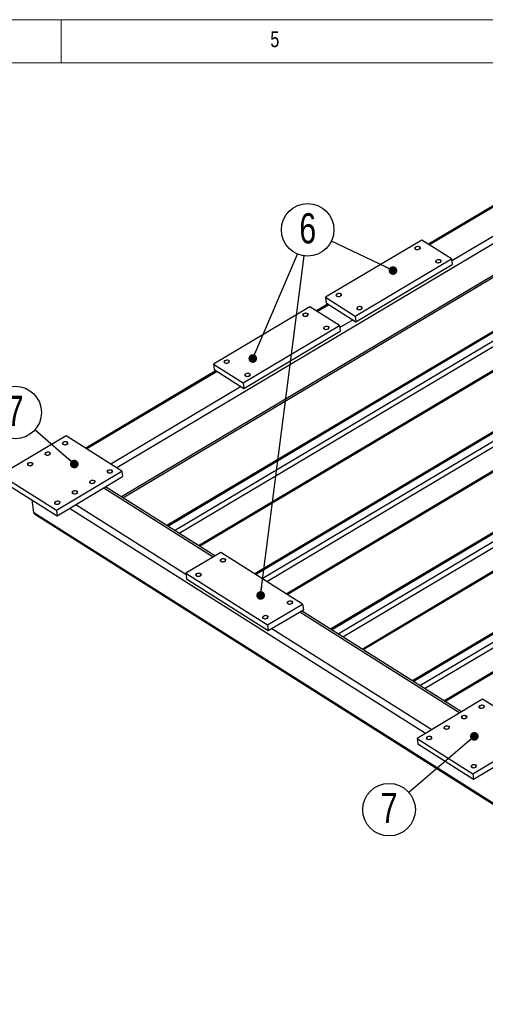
# Model space of a CAD drawing. Header units: millimetres. Extents: x 5 to 589, y 5 to 415.
# Tile 9 of 15: x 192 to 246, y 301 to 415. Entities that reach past the tile are written whole.
import ezdxf

# ---------------------------------------------------------------- set-up
doc = ezdxf.new("R2010")
doc.units = ezdxf.units.MM
doc.layers.add('NOTES', color=6, linetype='Continuous')
doc.layers.add('TRAIT-FINS', color=9, linetype='Continuous')
doc.layers.add('TRAIT-FORT', color=4, linetype='Continuous', lineweight=25)
doc.styles.add('SLDTEXTSTYLE0', font='TXT', dxfattribs={"width": 0.75})
doc.dimstyles.new('SLDDIMSTYLE0', dxfattribs={"dimtxt": 0.18, "dimasz": 1, "dimexe": 0, "dimexo": 0.0625, "dimgap": 0, "dimtad": 0, "dimtih": 1, "dimtoh": 1, "dimdec": 0, "dimrnd": 1e-09, "dimzin": 0, "dimdsep": 46, "dimtxsty": 'Standard', "dimblk1": 'DOT', "dimblk2": 'DOT', "dimsah": 1, "dimcen": 0.09, "dimadec": 0, "dimazin": 0, "dimtfac": 1, "dimtdec": 0, "dimtofl": 0, "dimtmove": 0, "dimatfit": 3, "dimldrblk": 'DOT', "dimfxl": 1, "dimfrac": 2, "dimtolj": 1, "dimtzin": 0, "dimarcsym": 0})

# ---------------------------------------------------------------- blocks, each defined once
blk = doc.blocks.new('SW_NOTE_19')
at = {"layer": 'NOTES', "color": 0}
blk.add_circle((-2.29, 2), 3.04, dxfattribs=at)
at = {"layer": 'NOTES', "color": 0, "insert": (-2.29, 3.93), "char_height": 3.5, "attachment_point": 2, "style": 'SLDTEXTSTYLE0'}
blk.add_mtext('7', dxfattribs=at)
blk = doc.blocks.new('_Dot')
at = {"color": 0, "linetype": 'ByBlock', "lineweight": -2}
blk.add_line((-0.5, 0), (-1, 0), dxfattribs=at)
at = {"color": 0, "linetype": 'ByBlock', "const_width": 0.5}
blk.add_lwpolyline([(-0.25, 0, 1), (0.25, 0, 1)], format="xyb", close=True, dxfattribs=at)
blk = doc.blocks.new('SW_NOTE_22')
at = {"layer": 'NOTES', "color": 0}
blk.add_circle((1.19, 2.8), 3.04, dxfattribs=at)
at = {"layer": 'NOTES', "color": 0, "insert": (1.2, 4.73), "char_height": 3.5, "attachment_point": 2, "style": 'SLDTEXTSTYLE0'}
blk.add_mtext('6', dxfattribs=at)
blk = doc.blocks.new('SW_NOTE_23')
at = {"layer": 'NOTES', "color": 0}
blk.add_circle((-2.3, -1.98), 3.04, dxfattribs=at)
at = {"layer": 'NOTES', "color": 0, "insert": (-2.3, -0.04), "char_height": 3.5, "attachment_point": 2, "style": 'SLDTEXTSTYLE0'}
blk.add_mtext('7', dxfattribs=at)

msp = doc.modelspace()

# ---------------------------------------------------------------- linework, layer by layer
at = {"lineweight": 18}
for p, q in [((589, 415), (5, 415)), ((197, 415), (197, 410)), ((584, 410), (10, 410))]:
    msp.add_line(p, q, dxfattribs=at)
at = {"layer": 'TRAIT-FINS', "lineweight": 18, "flags": 128}
for points in [[(237.92, 388.44), (237.85, 388.51), (237.84, 388.58), (237.87, 388.66), (237.96, 388.73), (238.07, 388.78), (238.2, 388.8), (238.32, 388.78), (238.42, 388.74), (238.49, 388.68), (238.5, 388.6), (238.47, 388.53), (238.38, 388.46), (238.27, 388.41), (238.14, 388.39), (238.02, 388.4), (237.92, 388.44)], [(240.32, 386.92), (240.26, 386.98), (240.24, 387.06), (240.28, 387.14), (240.36, 387.21), (240.47, 387.25), (240.6, 387.27), (240.73, 387.26), (240.83, 387.22), (240.89, 387.16), (240.91, 387.08), (240.87, 387), (240.79, 386.93), (240.68, 386.89), (240.55, 386.87), (240.42, 386.88), (240.32, 386.92)], [(228.82, 383.02), (228.76, 383.08), (228.74, 383.16), (228.78, 383.24), (228.86, 383.31), (228.97, 383.35), (229.1, 383.37), (229.22, 383.36), (229.32, 383.32), (229.39, 383.26), (229.4, 383.18), (229.37, 383.1), (229.29, 383.04), (229.17, 382.99), (229.05, 382.97), (228.92, 382.98), (228.82, 383.02)], [(231.22, 381.5), (231.16, 381.56), (231.15, 381.64), (231.18, 381.72), (231.26, 381.78), (231.38, 381.83), (231.5, 381.85), (231.63, 381.84), (231.73, 381.8), (231.79, 381.74), (231.81, 381.66), (231.77, 381.58), (231.69, 381.51), (231.58, 381.46), (231.45, 381.45), (231.33, 381.46), (231.22, 381.5)], [(224.98, 380.73), (224.92, 380.79), (224.9, 380.87), (224.94, 380.95), (225.02, 381.02), (225.13, 381.07), (225.26, 381.08), (225.38, 381.07), (225.48, 381.03), (225.55, 380.97), (225.56, 380.89), (225.53, 380.81), (225.45, 380.75), (225.33, 380.7), (225.2, 380.68), (225.08, 380.69), (224.98, 380.73)], [(227.38, 379.21), (227.32, 379.27), (227.31, 379.35), (227.34, 379.43), (227.42, 379.49), (227.53, 379.54), (227.66, 379.56), (227.79, 379.55), (227.89, 379.51), (227.95, 379.45), (227.97, 379.37), (227.93, 379.29), (227.85, 379.22), (227.74, 379.18), (227.61, 379.16), (227.48, 379.17), (227.38, 379.21)], [(215.88, 375.31), (215.82, 375.37), (215.8, 375.45), (215.84, 375.53), (215.92, 375.6), (216.03, 375.64), (216.16, 375.66), (216.28, 375.65), (216.39, 375.61), (216.45, 375.55), (216.46, 375.47), (216.43, 375.39), (216.35, 375.32), (216.23, 375.28), (216.11, 375.26), (215.98, 375.27), (215.88, 375.31)], [(218.29, 373.79), (218.22, 373.85), (218.21, 373.93), (218.24, 374), (218.32, 374.07), (218.44, 374.12), (218.57, 374.14), (218.69, 374.13), (218.79, 374.09), (218.85, 374.02), (218.87, 373.95), (218.83, 373.87), (218.75, 373.8), (218.64, 373.75), (218.51, 373.73), (218.39, 373.74), (218.29, 373.79)], [(197.22, 365.88), (197.16, 365.94), (197.14, 366.02), (197.18, 366.09), (197.26, 366.16), (197.37, 366.21), (197.5, 366.23), (197.62, 366.22), (197.73, 366.18), (197.79, 366.11), (197.8, 366.04), (197.77, 365.96), (197.69, 365.89), (197.57, 365.84), (197.45, 365.82), (197.32, 365.84), (197.22, 365.88)], [(195.2, 364.67), (195.13, 364.73), (195.12, 364.81), (195.16, 364.89), (195.24, 364.96), (195.35, 365.01), (195.48, 365.02), (195.6, 365.01), (195.7, 364.97), (195.77, 364.91), (195.78, 364.83), (195.75, 364.75), (195.67, 364.69), (195.55, 364.64), (195.42, 364.62), (195.3, 364.63), (195.2, 364.67)], [(193.18, 363.47), (193.11, 363.53), (193.1, 363.61), (193.13, 363.68), (193.21, 363.75), (193.33, 363.8), (193.46, 363.82), (193.58, 363.81), (193.68, 363.77), (193.74, 363.7), (193.76, 363.63), (193.72, 363.55), (193.64, 363.48), (193.53, 363.43), (193.4, 363.41), (193.28, 363.43), (193.18, 363.47)], [(202.37, 362.61), (202.31, 362.68), (202.3, 362.75), (202.33, 362.83), (202.41, 362.9), (202.52, 362.95), (202.65, 362.97), (202.78, 362.95), (202.88, 362.91), (202.94, 362.85), (202.96, 362.77), (202.92, 362.69), (202.84, 362.63), (202.73, 362.58), (202.6, 362.56), (202.48, 362.57), (202.37, 362.61)], [(200.35, 361.41), (200.29, 361.47), (200.27, 361.55), (200.31, 361.63), (200.39, 361.69), (200.5, 361.74), (200.63, 361.76), (200.76, 361.75), (200.86, 361.71), (200.92, 361.64), (200.94, 361.57), (200.9, 361.49), (200.82, 361.42), (200.71, 361.37), (200.58, 361.36), (200.45, 361.37), (200.35, 361.41)], [(198.33, 360.2), (198.27, 360.27), (198.25, 360.34), (198.29, 360.42), (198.37, 360.49), (198.48, 360.54), (198.61, 360.56), (198.73, 360.54), (198.84, 360.5), (198.9, 360.44), (198.91, 360.36), (198.88, 360.28), (198.8, 360.22), (198.68, 360.17), (198.56, 360.15), (198.43, 360.16), (198.33, 360.2)], [(196.31, 359), (196.25, 359.06), (196.23, 359.14), (196.27, 359.22), (196.35, 359.28), (196.46, 359.33), (196.59, 359.35), (196.71, 359.34), (196.81, 359.3), (196.88, 359.23), (196.89, 359.16), (196.86, 359.08), (196.78, 359.01), (196.66, 358.96), (196.53, 358.95), (196.41, 358.96), (196.31, 359)], [(215.45, 352.35), (215.38, 352.41), (215.37, 352.49), (215.4, 352.56), (215.48, 352.63), (215.6, 352.68), (215.73, 352.7), (215.85, 352.69), (215.95, 352.65), (216.01, 352.58), (216.03, 352.51), (215.99, 352.43), (215.91, 352.36), (215.8, 352.31), (215.67, 352.29), (215.55, 352.31), (215.45, 352.35)], [(212.62, 350.66), (212.55, 350.72), (212.54, 350.8), (212.57, 350.88), (212.65, 350.95), (212.77, 350.99), (212.9, 351.01), (213.02, 351), (213.12, 350.96), (213.18, 350.9), (213.2, 350.82), (213.16, 350.74), (213.08, 350.67), (212.97, 350.63), (212.84, 350.61), (212.72, 350.62), (212.62, 350.66)], [(223.18, 347.45), (223.11, 347.51), (223.1, 347.59), (223.13, 347.67), (223.22, 347.74), (223.33, 347.78), (223.46, 347.8), (223.58, 347.79), (223.68, 347.75), (223.75, 347.69), (223.76, 347.61), (223.73, 347.53), (223.64, 347.46), (223.53, 347.42), (223.4, 347.4), (223.28, 347.41), (223.18, 347.45)], [(220.35, 345.76), (220.28, 345.83), (220.27, 345.9), (220.3, 345.98), (220.38, 346.05), (220.5, 346.1), (220.63, 346.12), (220.75, 346.1), (220.85, 346.06), (220.92, 346), (220.93, 345.92), (220.89, 345.85), (220.81, 345.78), (220.7, 345.73), (220.57, 345.71), (220.45, 345.72), (220.35, 345.76)], [(245.33, 335.41), (245.26, 335.48), (245.25, 335.55), (245.28, 335.63), (245.36, 335.7), (245.48, 335.75), (245.61, 335.77), (245.73, 335.75), (245.83, 335.71), (245.89, 335.65), (245.91, 335.57), (245.87, 335.5), (245.79, 335.43), (245.68, 335.38), (245.55, 335.36), (245.43, 335.37), (245.33, 335.41)], [(243.3, 334.21), (243.24, 334.27), (243.23, 334.35), (243.26, 334.43), (243.34, 334.49), (243.45, 334.54), (243.58, 334.56), (243.71, 334.55), (243.81, 334.51), (243.87, 334.45), (243.89, 334.37), (243.85, 334.29), (243.77, 334.22), (243.66, 334.17), (243.53, 334.16), (243.41, 334.17), (243.3, 334.21)], [(241.28, 333), (241.22, 333.07), (241.2, 333.14), (241.24, 333.22), (241.32, 333.29), (241.43, 333.34), (241.56, 333.36), (241.69, 333.34), (241.79, 333.3), (241.85, 333.24), (241.87, 333.16), (241.83, 333.09), (241.75, 333.02), (241.64, 332.97), (241.51, 332.95), (241.38, 332.96), (241.28, 333)], [(239.26, 331.8), (239.2, 331.86), (239.18, 331.94), (239.22, 332.02), (239.3, 332.08), (239.41, 332.13), (239.54, 332.15), (239.66, 332.14), (239.77, 332.1), (239.83, 332.04), (239.84, 331.96), (239.81, 331.88), (239.73, 331.81), (239.61, 331.76), (239.49, 331.75), (239.36, 331.76), (239.26, 331.8)], [(244.41, 328.53), (244.35, 328.6), (244.34, 328.67), (244.37, 328.75), (244.45, 328.82), (244.57, 328.87), (244.69, 328.89), (244.82, 328.88), (244.92, 328.83), (244.98, 328.77), (245, 328.69), (244.96, 328.62), (244.88, 328.55), (244.77, 328.5), (244.64, 328.48), (244.52, 328.49), (244.41, 328.53)]]:
    msp.add_lwpolyline(points, dxfattribs=at)
at = {"layer": 'TRAIT-FORT', "lineweight": 25}
for p, q in [((254.47, 398), (239.43, 389.04)), ((254.61, 397.92), (239.56, 388.95)), ((258.07, 395.73), (203.45, 363.17)), ((257.36, 396.18), (242.13, 387.1)), ((259.95, 393.21), (203.96, 359.84)), ((204.12, 359.73), (260, 393.04)), ((267.21, 391.06), (209.23, 356.5)), ((209.33, 356.44), (267.38, 391.03)), ((210.1, 355.95), (268.15, 390.54)), ((210.64, 355.61), (268.45, 390.06)), ((238.67, 389.52), (227.55, 382.9)), ((242.1, 387.35), (238.67, 389.52)), ((212.86, 354.2), (268.77, 387.53)), ((212.98, 354.13), (268.72, 387.34)), ((230.98, 380.72), (242.1, 387.35)), ((242.1, 387.35), (242.18, 386.71)), ((231.06, 380.08), (242.18, 386.71)), ((276.66, 385.08), (219.36, 350.92)), ((219.46, 350.86), (276.83, 385.05)), ((220.23, 350.37), (277.6, 384.56)), ((220.77, 350.03), (277.9, 384.08)), ((227.55, 382.9), (227.63, 382.26)), ((227.55, 382.9), (230.98, 380.72)), ((225.73, 381.81), (214.61, 375.18)), ((222.99, 348.62), (278.22, 381.54)), ((229.16, 379.63), (225.73, 381.81)), ((227.84, 382.13), (226.49, 381.33)), ((227.97, 382.04), (226.63, 381.24)), ((227.63, 382.26), (231.06, 380.08)), ((223.11, 348.55), (278.17, 381.36)), ((230.72, 380.3), (229.19, 379.39)), ((230.98, 380.72), (231.06, 380.08)), ((218.04, 373.01), (229.16, 379.63)), ((229.16, 379.63), (229.24, 379)), ((218.12, 372.37), (229.24, 379)), ((286.11, 379.09), (228.13, 344.53)), ((228.23, 344.47), (286.28, 379.07)), ((229, 343.98), (287.05, 378.58)), ((229.54, 343.64), (287.35, 378.1)), ((214.61, 375.18), (214.69, 374.55)), ((214.61, 375.18), (218.04, 373.01)), ((231.76, 342.23), (287.67, 375.56)), ((231.88, 342.16), (287.61, 375.38)), ((214.9, 374.42), (199.85, 365.45)), ((215.03, 374.33), (199.99, 365.37)), ((214.69, 374.55), (218.12, 372.37)), ((217.78, 372.59), (202.74, 363.62)), ((218.04, 373.01), (218.12, 372.37)), ((295.56, 373.11), (237.58, 338.55)), ((237.68, 338.49), (295.72, 373.08)), ((238.45, 338), (296.5, 372.59)), ((238.99, 337.66), (296.8, 372.11)), ((241.21, 336.25), (297.12, 369.57)), ((241.33, 336.17), (297.06, 369.39)), ((197.59, 366.89), (190, 362.37)), ((204.03, 362.81), (197.59, 366.89)), ((190, 362.37), (196.45, 358.29)), ((196.45, 358.29), (204.03, 362.81)), ((196.53, 357.65), (204.11, 362.17)), ((204.03, 362.81), (204.11, 362.17)), ((190.09, 361.73), (196.53, 357.65)), ((214.76, 353), (202.13, 360.99)), ((201.94, 360.88), (214.57, 352.88)), ((193.84, 358.03), (193.66, 359.47)), ((198.7, 358.95), (211.41, 350.9)), ((193.84, 358.03), (286.19, 299.55)), ((194.03, 357.77), (286.23, 299.39)), ((196.45, 358.29), (196.53, 357.65)), ((197.98, 358.52), (239.09, 332.49)), ((215.45, 353.4), (211.4, 350.99)), ((224.9, 347.42), (215.45, 353.4)), ((211.4, 350.99), (220.85, 345.01)), ((211.4, 350.99), (211.48, 350.36)), ((211.48, 350.36), (220.93, 344.37)), ((220.85, 345.01), (224.9, 347.42)), ((224.9, 347.42), (224.98, 346.78)), ((220.93, 344.37), (224.98, 346.78)), ((224.57, 346.54), (243.04, 334.84)), ((243.24, 334.96), (224.77, 346.66)), ((220.85, 345.01), (220.93, 344.37)), ((221.34, 344.61), (239.81, 332.92)), ((245.69, 336.42), (238.11, 331.9)), ((252.13, 332.34), (245.69, 336.42)), ((238.11, 331.9), (244.55, 327.82)), ((238.11, 331.9), (238.19, 331.27)), ((244.55, 327.82), (252.13, 332.34)), ((244.63, 327.19), (252.22, 331.71)), ((238.19, 331.27), (244.63, 327.19)), ((244.55, 327.82), (244.63, 327.19))]:
    msp.add_line(p, q, dxfattribs=at)
at = {"layer": 'TRAIT-FORT', "lineweight": 25, "flags": 128}
for points in [[(237.99, 388.71), (237.93, 388.67), (237.9, 388.62), (237.89, 388.57), (237.9, 388.52), (237.94, 388.47), (238, 388.44), (238.08, 388.43), (238.16, 388.42), (238.24, 388.43), (238.32, 388.46), (238.38, 388.5), (238.43, 388.55), (238.45, 388.6), (238.45, 388.65), (238.42, 388.69), (238.37, 388.73), (238.3, 388.76), (238.22, 388.77), (238.14, 388.76), (238.06, 388.74), (237.99, 388.71)], [(240.39, 387.19), (240.34, 387.14), (240.3, 387.09), (240.29, 387.04), (240.31, 386.99), (240.35, 386.95), (240.41, 386.92), (240.48, 386.9), (240.56, 386.9), (240.65, 386.91), (240.72, 386.94), (240.79, 386.98), (240.83, 387.02), (240.86, 387.07), (240.85, 387.12), (240.83, 387.17), (240.78, 387.21), (240.71, 387.23), (240.63, 387.24), (240.55, 387.24), (240.46, 387.22), (240.39, 387.19)], [(228.89, 383.29), (228.83, 383.24), (228.8, 383.19), (228.79, 383.14), (228.81, 383.09), (228.84, 383.05), (228.9, 383.02), (228.98, 383), (229.06, 383), (229.14, 383.01), (229.22, 383.04), (229.28, 383.08), (229.33, 383.12), (229.35, 383.17), (229.35, 383.22), (229.32, 383.27), (229.27, 383.31), (229.21, 383.33), (229.13, 383.34), (229.04, 383.34), (228.96, 383.32), (228.89, 383.29)], [(231.29, 381.76), (231.24, 381.72), (231.21, 381.67), (231.2, 381.62), (231.21, 381.57), (231.25, 381.53), (231.31, 381.5), (231.38, 381.48), (231.47, 381.48), (231.55, 381.49), (231.63, 381.51), (231.69, 381.55), (231.74, 381.6), (231.76, 381.65), (231.75, 381.7), (231.73, 381.75), (231.68, 381.78), (231.61, 381.81), (231.53, 381.82), (231.45, 381.82), (231.37, 381.8), (231.29, 381.76)], [(225.05, 381), (224.99, 380.95), (224.96, 380.91), (224.95, 380.85), (224.96, 380.8), (225, 380.76), (225.06, 380.73), (225.14, 380.71), (225.22, 380.71), (225.3, 380.72), (225.38, 380.75), (225.44, 380.79), (225.49, 380.83), (225.51, 380.88), (225.51, 380.93), (225.48, 380.98), (225.43, 381.02), (225.36, 381.04), (225.28, 381.05), (225.2, 381.05), (225.12, 381.03), (225.05, 381)], [(227.45, 379.47), (227.4, 379.43), (227.36, 379.38), (227.35, 379.33), (227.37, 379.28), (227.41, 379.24), (227.47, 379.21), (227.54, 379.19), (227.62, 379.19), (227.71, 379.2), (227.78, 379.23), (227.85, 379.26), (227.89, 379.31), (227.92, 379.36), (227.91, 379.41), (227.89, 379.46), (227.84, 379.49), (227.77, 379.52), (227.69, 379.53), (227.61, 379.53), (227.53, 379.51), (227.45, 379.47)], [(215.95, 375.57), (215.9, 375.53), (215.86, 375.48), (215.85, 375.43), (215.87, 375.38), (215.91, 375.34), (215.96, 375.31), (216.04, 375.29), (216.12, 375.29), (216.2, 375.3), (216.28, 375.33), (216.35, 375.36), (216.39, 375.41), (216.41, 375.46), (216.41, 375.51), (216.38, 375.56), (216.33, 375.6), (216.27, 375.62), (216.19, 375.63), (216.1, 375.63), (216.02, 375.61), (215.95, 375.57)], [(218.36, 374.05), (218.3, 374.01), (218.27, 373.96), (218.26, 373.91), (218.27, 373.86), (218.31, 373.82), (218.37, 373.79), (218.44, 373.77), (218.53, 373.76), (218.61, 373.78), (218.69, 373.8), (218.75, 373.84), (218.8, 373.89), (218.82, 373.94), (218.82, 373.99), (218.79, 374.04), (218.74, 374.07), (218.67, 374.1), (218.59, 374.11), (218.51, 374.1), (218.43, 374.08), (218.36, 374.05)], [(197.29, 366.14), (197.23, 366.1), (197.2, 366.05), (197.19, 366), (197.21, 365.95), (197.24, 365.91), (197.3, 365.88), (197.38, 365.86), (197.46, 365.85), (197.54, 365.87), (197.62, 365.89), (197.68, 365.93), (197.73, 365.98), (197.75, 366.03), (197.75, 366.08), (197.72, 366.13), (197.67, 366.16), (197.61, 366.19), (197.53, 366.2), (197.44, 366.19), (197.36, 366.17), (197.29, 366.14)], [(195.27, 364.94), (195.21, 364.89), (195.18, 364.85), (195.17, 364.79), (195.18, 364.74), (195.22, 364.7), (195.28, 364.67), (195.36, 364.65), (195.44, 364.65), (195.52, 364.66), (195.6, 364.69), (195.66, 364.73), (195.71, 364.77), (195.73, 364.82), (195.73, 364.87), (195.7, 364.92), (195.65, 364.96), (195.58, 364.98), (195.5, 364.99), (195.42, 364.99), (195.34, 364.97), (195.27, 364.94)], [(193.25, 363.73), (193.19, 363.69), (193.16, 363.64), (193.15, 363.59), (193.16, 363.54), (193.2, 363.5), (193.26, 363.47), (193.33, 363.45), (193.42, 363.44), (193.5, 363.46), (193.58, 363.48), (193.64, 363.52), (193.69, 363.57), (193.71, 363.62), (193.71, 363.67), (193.68, 363.72), (193.63, 363.75), (193.56, 363.78), (193.48, 363.79), (193.4, 363.78), (193.32, 363.76), (193.25, 363.73)], [(202.44, 362.88), (202.39, 362.84), (202.35, 362.79), (202.34, 362.73), (202.36, 362.69), (202.4, 362.64), (202.46, 362.61), (202.53, 362.59), (202.61, 362.59), (202.7, 362.6), (202.78, 362.63), (202.84, 362.67), (202.88, 362.71), (202.91, 362.77), (202.9, 362.82), (202.88, 362.86), (202.83, 362.9), (202.76, 362.92), (202.68, 362.93), (202.6, 362.93), (202.52, 362.91), (202.44, 362.88)], [(200.42, 361.67), (200.37, 361.63), (200.33, 361.58), (200.32, 361.53), (200.34, 361.48), (200.38, 361.44), (200.44, 361.41), (200.51, 361.39), (200.59, 361.39), (200.68, 361.4), (200.75, 361.42), (200.82, 361.46), (200.86, 361.51), (200.88, 361.56), (200.88, 361.61), (200.85, 361.66), (200.81, 361.69), (200.74, 361.72), (200.66, 361.73), (200.58, 361.73), (200.49, 361.71), (200.42, 361.67)], [(198.4, 360.47), (198.35, 360.43), (198.31, 360.38), (198.3, 360.32), (198.32, 360.28), (198.36, 360.23), (198.41, 360.2), (198.49, 360.18), (198.57, 360.18), (198.65, 360.19), (198.73, 360.22), (198.8, 360.26), (198.84, 360.3), (198.86, 360.36), (198.86, 360.41), (198.83, 360.45), (198.78, 360.49), (198.72, 360.51), (198.64, 360.52), (198.55, 360.52), (198.47, 360.5), (198.4, 360.47)], [(196.38, 359.26), (196.32, 359.22), (196.29, 359.17), (196.28, 359.12), (196.29, 359.07), (196.33, 359.03), (196.39, 359), (196.47, 358.98), (196.55, 358.98), (196.63, 358.99), (196.71, 359.01), (196.77, 359.05), (196.82, 359.1), (196.84, 359.15), (196.84, 359.2), (196.81, 359.25), (196.76, 359.28), (196.69, 359.31), (196.62, 359.32), (196.53, 359.32), (196.45, 359.3), (196.38, 359.26)], [(215.48, 352.37), (215.55, 352.34), (215.62, 352.33), (215.71, 352.33), (215.79, 352.34), (215.86, 352.37), (215.92, 352.41), (215.96, 352.46), (215.98, 352.51), (215.97, 352.56), (215.94, 352.61), (215.88, 352.64), (215.81, 352.66), (215.73, 352.67), (215.65, 352.66), (215.57, 352.64), (215.5, 352.6), (215.45, 352.56), (215.42, 352.51), (215.42, 352.46), (215.44, 352.41), (215.48, 352.37)], [(212.65, 350.68), (212.72, 350.65), (212.79, 350.64), (212.88, 350.64), (212.96, 350.66), (213.03, 350.68), (213.09, 350.73), (213.13, 350.77), (213.15, 350.82), (213.14, 350.87), (213.11, 350.92), (213.05, 350.95), (212.98, 350.98), (212.9, 350.98), (212.82, 350.97), (212.74, 350.95), (212.67, 350.92), (212.62, 350.87), (212.59, 350.82), (212.59, 350.77), (212.61, 350.72), (212.65, 350.68)], [(223.22, 347.47), (223.28, 347.44), (223.36, 347.43), (223.44, 347.43), (223.52, 347.45), (223.6, 347.48), (223.66, 347.52), (223.7, 347.56), (223.71, 347.62), (223.7, 347.67), (223.67, 347.71), (223.62, 347.74), (223.54, 347.77), (223.46, 347.77), (223.38, 347.76), (223.3, 347.74), (223.23, 347.71), (223.18, 347.66), (223.15, 347.61), (223.15, 347.56), (223.17, 347.51), (223.22, 347.47)], [(220.38, 345.79), (220.45, 345.76), (220.52, 345.74), (220.61, 345.74), (220.69, 345.76), (220.77, 345.79), (220.83, 345.83), (220.86, 345.88), (220.88, 345.93), (220.87, 345.98), (220.84, 346.02), (220.78, 346.06), (220.71, 346.08), (220.63, 346.09), (220.55, 346.08), (220.47, 346.05), (220.4, 346.02), (220.35, 345.97), (220.32, 345.92), (220.32, 345.87), (220.34, 345.83), (220.38, 345.79)], [(245.4, 335.68), (245.34, 335.64), (245.31, 335.59), (245.3, 335.54), (245.31, 335.49), (245.35, 335.44), (245.41, 335.41), (245.48, 335.39), (245.57, 335.39), (245.65, 335.4), (245.73, 335.43), (245.79, 335.47), (245.84, 335.51), (245.86, 335.57), (245.86, 335.62), (245.83, 335.66), (245.78, 335.7), (245.71, 335.72), (245.63, 335.74), (245.55, 335.73), (245.47, 335.71), (245.4, 335.68)], [(243.37, 334.47), (243.32, 334.43), (243.28, 334.38), (243.27, 334.33), (243.29, 334.28), (243.33, 334.24), (243.39, 334.21), (243.46, 334.19), (243.54, 334.19), (243.63, 334.2), (243.71, 334.22), (243.77, 334.26), (243.81, 334.31), (243.84, 334.36), (243.83, 334.41), (243.81, 334.46), (243.76, 334.49), (243.69, 334.52), (243.61, 334.53), (243.53, 334.53), (243.45, 334.51), (243.37, 334.47)], [(241.35, 333.27), (241.3, 333.23), (241.26, 333.18), (241.25, 333.13), (241.27, 333.08), (241.31, 333.03), (241.37, 333), (241.44, 332.98), (241.52, 332.98), (241.61, 332.99), (241.68, 333.02), (241.75, 333.06), (241.79, 333.1), (241.81, 333.16), (241.81, 333.21), (241.78, 333.25), (241.74, 333.29), (241.67, 333.31), (241.59, 333.33), (241.5, 333.32), (241.42, 333.3), (241.35, 333.27)], [(239.33, 332.06), (239.28, 332.02), (239.24, 331.97), (239.23, 331.92), (239.25, 331.87), (239.29, 331.83), (239.34, 331.8), (239.42, 331.78), (239.5, 331.78), (239.58, 331.79), (239.66, 331.81), (239.73, 331.85), (239.77, 331.9), (239.79, 331.95), (239.79, 332), (239.76, 332.05), (239.71, 332.08), (239.65, 332.11), (239.57, 332.12), (239.48, 332.12), (239.4, 332.1), (239.33, 332.06)], [(244.48, 328.8), (244.43, 328.76), (244.4, 328.71), (244.39, 328.66), (244.4, 328.61), (244.44, 328.57), (244.5, 328.53), (244.57, 328.52), (244.65, 328.51), (244.74, 328.52), (244.82, 328.55), (244.88, 328.59), (244.92, 328.64), (244.95, 328.69), (244.94, 328.74), (244.92, 328.78), (244.87, 328.82), (244.8, 328.85), (244.72, 328.86), (244.64, 328.85), (244.56, 328.83), (244.48, 328.8)]]:
    msp.add_lwpolyline(points, dxfattribs=at)
at = {"layer": 'TRAIT-FORT', "lineweight": 25}
msp.add_ellipse((194.59, 358.05), major_axis=(0.75, -0.01), ratio=0.564939, start_param=3.220774, end_param=3.885006, dxfattribs=at)
msp.add_ellipse((194.59, 358.05), major_axis=(0.75, -0.01), ratio=0.564939, start_param=3.220774, end_param=3.885006, dxfattribs=at)

# ---------------------------------------------------------------- block references
at = {"layer": 'NOTES'}
for name, p in [('SW_NOTE_22', (224.29, 387.9)), ('SW_NOTE_19', (193.98, 367.58)), ('SW_NOTE_23', (237.18, 325.64))]:
    msp.add_blockref(name, p, dxfattribs=at)

# ---------------------------------------------------------------- texts
at = {"layer": 'NOTES', "insert": (221.17, 413.67), "char_height": 1.85, "attachment_point": 1, "style": 'SLDTEXTSTYLE0'}
msp.add_mtext('5', dxfattribs=at)

# ---------------------------------------------------------------- leaders
at = {"layer": 'NOTES'}
for points in [[(235.34, 385.99), (228.22, 389.39)], [(219.14, 375.82), (224.29, 387.9)], [(220.05, 348.43), (225.09, 387.68)], [(198.52, 363.62), (193.98, 367.58)], [(244.73, 332.13), (237.18, 325.64)]]:
    msp.add_leader(points, dimstyle='SLDDIMSTYLE0', dxfattribs=at)

doc.saveas('drawing.dxf')
